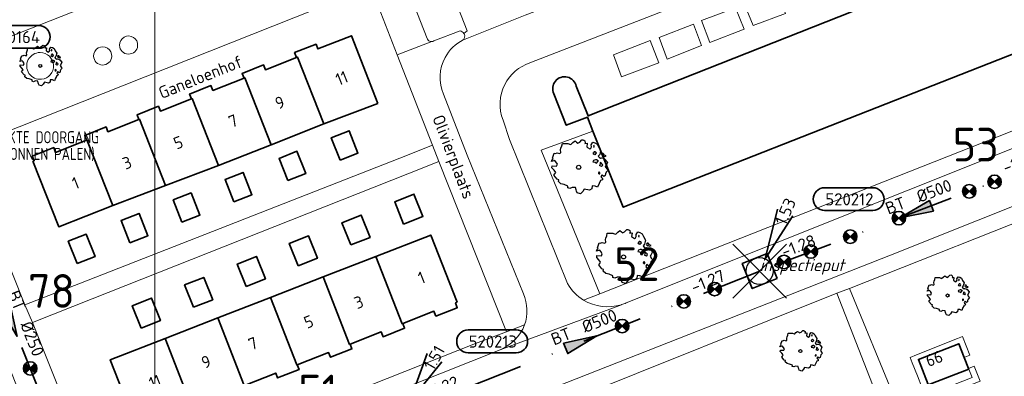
# Model space of a CAD drawing. Header units: metres. Extents: x 152391 to 157968, y 462336 to 467280.
# Tile 251 of 256: x 155052 to 155162, y 464732 to 464771. Entities that reach past the tile are written whole.
import ezdxf
from ezdxf.enums import TextEntityAlignment as Align

# ---------------------------------------------------------------- set-up
doc = ezdxf.new("R2010")
doc.units = ezdxf.units.M
doc.header["$LTSCALE"] = 0.75
doc.header["$PDMODE"] = 3
doc.header["$PDSIZE"] = 3
doc.linetypes.add('RI-VWA_BETON', pattern=[19, 9, -5, 0, -5])
doc.layers.get('0').update_dxf_attribs({"lineweight": 25})
doc.layers.get('defpoints').update_dxf_attribs({"lineweight": 25})
for name, color, linetype, lineweight in [('B-GV-GR-BOOM-S', 252, 'Continuous', 25), ('B-WE-GR-BEPLANTING_CULTUUR_BODEMBEDEKKER-GV', 251, 'Continuous', 18), ('B-WE-GR-BEPLANTING_CULTUUR_HEESTERS-GV', 251, 'Continuous', 18), ('B-WE-GR-GROENVOORZIENING-GV', 251, 'Continuous', 18), ('B-WE-GR-HAAG-GV', 251, 'Continuous', 13), ('B-WE-OG-BEBOUWING-GV', 6, 'Continuous', 35), ('B-WE-OG-BEBOUWING-T18', 1, 'Continuous', 18), ('B-WE-OG-TERREIN_CULTUURSCHEIDING-GV', 251, 'Continuous', 18), ('B-WE-OG-TOPOGRAFIE-T18', 1, 'Continuous', 18), ('B-WE-VH-VERHARDING_BETONSTRAATSTEEN-GV', 251, 'Continuous', 18), ('B-WE-VH-VERHARDING_TEGEL-GV', 251, 'Continuous', 18), ('N-OI-RI-BIJZONDERDERHEDEN-T18', 134, 'Continuous', 18), ('N-OI-RI-T50', 130, 'Continuous', 50), ('N-OI-RI-VWA_PUTNUMMER-S @ 0.75', 36, 'Continuous', 35), ('N-OI-RI-VWA_RIOOLPUT_INSPECTIEPUT-S', 36, 'Continuous', 35), ('N-OI-RI-VWA_STROOMRICHTING-S @ 0.75', 36, 'Continuous', 35), ('N-OI-RI-VWA_TRANSPORTLEIDING_BETON_250-G', 36, 'RI-VWA_BETON', 35), ('N-OI-RI-VWA_TRANSPORTLEIDING_BETON_500-G', 36, 'RI-VWA_BETON', 35)]:
    doc.layers.add(name, color=color, linetype=linetype, lineweight=lineweight)
doc.layers.add('inspectieput', color=7, linetype='Continuous', plot=False)
doc.layers.add('N-OI-RI-VRIJVERVAL_HULPSTUK-S', color=210, linetype='Continuous', lineweight=35, plot=False)
doc.layers.add('X-XX-AL-TEKENBLAD_HULPLIJN-G', color=7, linetype='Continuous', lineweight=18, plot=False)
doc.styles.add('NLCS-ISO', font='isocpeur.ttf')
doc.styles.add('NLCS-ISO-M750-T18', font='NLCS-ISO.ttf', dxfattribs={"height": 1.35})
doc.styles.add('NLCS-ISO-M750-T18_CURSIEF', font='NLCS-ISO.ttf', dxfattribs={"oblique": 15, "height": 1.35})
doc.styles.add('NLCS-ISO-M750-T50', font='NLCS-ISO.ttf', dxfattribs={"height": 3.75})

# ---------------------------------------------------------------- blocks, each defined once
blk = doc.blocks.new('*U124')
at = {"ltscale": 0.1}
blk.add_hatch(color=256, dxfattribs=at).paths.add_polyline_path([(2.5, 0), (-2.5, -0.83), (-2.5, 0.83)])
at = {"ltscale": 0.1, "flags": 128}
blk.add_lwpolyline([(2.5, 0), (-2.5, -0.83), (-2.5, 0.83)], close=True, dxfattribs=at)
at = {"ltscale": 0.1, "style": 'NLCS-ISO'}
for tag, p in [('BOBL', (-19.18, 0)), ('MAT', (-1, 0.5))]:
    blk.add_attdef(tag, text='', height=1.8, dxfattribs=at).set_placement(p, align=Align.BOTTOM_RIGHT)
for tag, p in [('DIA', (1, 0.5)), ('BOBR', (18.24, 0))]:
    blk.add_attdef(tag, text='', height=1.8, dxfattribs=at).set_placement(p, align=Align.BOTTOM_LEFT)
at = {"layer": 'defpoints', "ltscale": 0.1, "style": 'NLCS-ISO', "flags": 1}
blk.add_attdef('JVA', text='', height=1.8, dxfattribs=at).set_placement((0, -1), align=Align.TOP_CENTER)
blk = doc.blocks.new('*U131')
at = {"ltscale": 0.1}
blk.add_hatch(color=256, dxfattribs=at).paths.add_polyline_path([(-2.5, 0), (2.5, -0.83), (2.5, 0.83)])
at = {"ltscale": 0.1, "flags": 128}
blk.add_lwpolyline([(-2.5, 0), (2.5, -0.83), (2.5, 0.83)], close=True, dxfattribs=at)
at = {"ltscale": 0.1, "style": 'NLCS-ISO'}
for tag, p in [('BOBL', (-15.45, 0)), ('MAT', (-1, 0.5))]:
    blk.add_attdef(tag, text='', height=1.8, dxfattribs=at).set_placement(p, align=Align.BOTTOM_RIGHT)
for tag, p in [('DIA', (1, 0.5)), ('BOBR', (14.51, 0))]:
    blk.add_attdef(tag, text='', height=1.8, dxfattribs=at).set_placement(p, align=Align.BOTTOM_LEFT)
at = {"layer": 'defpoints', "ltscale": 0.1, "style": 'NLCS-ISO', "flags": 1}
blk.add_attdef('JVA', text='', height=1.8, dxfattribs=at).set_placement((0, -1), align=Align.TOP_CENTER)
blk = doc.blocks.new('*U144')
at = {"ltscale": 0.1}
blk.add_hatch(color=256, dxfattribs=at).paths.add_polyline_path([(2.5, 0), (-2.5, -0.83), (-2.5, 0.83)])
at = {"ltscale": 0.1, "flags": 128}
blk.add_lwpolyline([(2.5, 0), (-2.5, -0.83), (-2.5, 0.83)], close=True, dxfattribs=at)
at = {"ltscale": 0.1, "style": 'NLCS-ISO'}
for tag, p in [('BOBL', (-24.62, 0)), ('MAT', (-1, 0.5))]:
    blk.add_attdef(tag, text='', height=1.8, dxfattribs=at).set_placement(p, align=Align.BOTTOM_RIGHT)
for tag, p in [('DIA', (1, 0.5)), ('BOBR', (23.67, -0.01))]:
    blk.add_attdef(tag, text='', height=1.8, dxfattribs=at).set_placement(p, align=Align.BOTTOM_LEFT)
at = {"layer": 'defpoints', "ltscale": 0.1, "style": 'NLCS-ISO', "flags": 1}
blk.add_attdef('JVA', text='', height=1.8, dxfattribs=at).set_placement((0, -1), align=Align.TOP_CENTER)
blk = doc.blocks.new('*U209')
for q in [(3.59, 8.88), (5.76, 7.65)]:
    blk.add_line((0.98, 1.74), q)
blk.add_lwpolyline([(16.81, 12.39), (9.65, 12.39, 1), (9.65, 9.01), (16.81, 9.01, 1)], format="xyb", close=True)
at = {"ltscale": 0.1, "style": 'NLCS-ISO'}
blk.add_attdef('PUTHGT', text='', height=1.8, rotation=60.5109, dxfattribs=at).set_placement((3.74, 6.67), align=Align.MIDDLE_LEFT)
blk.add_attdef('PUTNR', text='', height=1.8, dxfattribs=at).set_placement((13.33, 10.67), align=Align.MIDDLE_CENTER)
blk = doc.blocks.new('B-SRI-PUT_VWA-SO')
at = {"flags": 128}
blk.add_lwpolyline([(-2, 2), (2, 2), (2, -2), (-2, -2)], close=True, dxfattribs=at)
at = {"lineweight": -3, "flags": 128}
blk.add_lwpolyline([(2, -2), (2, 2), (-2, 2), (-2, -2)], close=True, dxfattribs=at)
at = {"lineweight": -3}
blk.add_circle((0, 0), 2, dxfattribs=at)
blk = doc.blocks.new('*U210')
for q in [(2.64, 9.21), (4.94, 8.21)]:
    blk.add_line((0.8, 1.83), q)
blk.add_lwpolyline([(16.81, 12.39), (9.65, 12.39, 1), (9.65, 9.01), (16.81, 9.01, 1)], format="xyb", close=True)
at = {"ltscale": 0.1, "style": 'NLCS-ISO'}
blk.add_attdef('PUTHGT', text='', height=1.8, rotation=66.4839, dxfattribs=at).set_placement((3.03, 7.02), align=Align.MIDDLE_LEFT)
blk.add_attdef('PUTNR', text='', height=1.8, dxfattribs=at).set_placement((13.33, 10.67), align=Align.MIDDLE_CENTER)
blk = doc.blocks.new('*U178')
for q in [(5.83, 7.6), (7.6, 5.83)]:
    blk.add_line((1.41, 1.41), q)
blk.add_lwpolyline([(16.81, 12.39), (9.65, 12.39, 1), (9.65, 9.01), (16.81, 9.01, 1)], format="xyb", close=True)
at = {"ltscale": 0.1, "style": 'NLCS-ISO'}
blk.add_attdef('PUTHGT', text='', height=1.8, rotation=45, dxfattribs=at).set_placement((5.39, 5.43), align=Align.MIDDLE_LEFT)
blk.add_attdef('PUTNR', text='', height=1.8, dxfattribs=at).set_placement((13.33, 10.67), align=Align.MIDDLE_CENTER)
blk = doc.blocks.new('SRI-HULP')
h = blk.add_hatch(color=256)
h.dxf.hatch_style = 1
h.paths.add_polyline_path([(-0.71, 0.71, 0.198912), (-1, 0, 0.198912), (-0.71, -0.71), (0, 0)])
h = blk.add_hatch(color=256)
h.dxf.hatch_style = 1
h.paths.add_polyline_path([(1, 0, 0.198912), (0.71, 0.71), (0, 0), (0.71, -0.71, 0.198912)])
for p, q in [((-0.71, 0.71), (0.71, -0.71)), ((-0.71, -0.71), (0.71, 0.71))]:
    blk.add_line(p, q)
blk.add_circle((0, 0), 1)
blk = doc.blocks.new('ACMAP_ANN_TEMPLATE_type knoop')
at = {"layer": 'defpoints', "style": 'NLCS-ISO-M750-T18_CURSIEF', "oblique": 15}
blk.add_attdef('type_knoop', (0, 0), '', height=1.35, dxfattribs=at)
blk = doc.blocks.new('SGR-BOOM_31_50')
at = {"linetype": 'Continuous'}
for p, q in [((-0.49, 2.06), (-0.3, 2.2)), ((-0.3, 2.2), (-0.18, 2.11)), ((0.09, 2.11), (0.27, 2.28)), ((0.27, 2.28), (0.35, 2.31)), ((0.35, 2.31), (0.44, 2.26)), ((0.44, 2.26), (0.52, 2.2)), ((0.52, 2.2), (0.54, 2.04)), ((-2.18, 0.77), (-2.04, 1.17)), ((-2.04, 1.17), (-1.94, 1.14)), ((-1.94, 1.14), (-1.79, 1.21)), ((-1.79, 1.21), (-1.57, 1.14)), ((-1.57, 1.14), (-1.49, 1.23)), ((-1.51, 1.45), (-1.48, 1.58)), ((-1.49, 1.23), (-1.51, 1.45)), ((-1.48, 1.58), (-1.4, 1.78)), ((-1.4, 1.78), (-1.36, 2)), ((-1.36, 2), (-0.89, 2)), ((-0.89, 2), (-0.69, 1.91)), ((-0.69, 1.91), (-0.63, 1.93)), ((-0.63, 1.93), (-0.49, 2.06)), ((-0.18, 2.11), (-0.08, 2.02)), ((-0.08, 2.02), (0.09, 2.11)), ((0.54, 2.04), (0.51, 2)), ((0.51, 2), (0.71, 2.02)), ((0.72, 1.98), (0.68, 1.71)), ((0.68, 1.71), (0.75, 1.65)), ((0.71, 2.02), (0.72, 1.98)), ((0.75, 1.65), (0.92, 1.54)), ((0.92, 1.54), (1, 1.6)), ((1, 1.6), (1.06, 1.71)), ((1.05, 1.87), (1.19, 2.09)), ((1.06, 1.71), (1.05, 1.87)), ((1.19, 2.09), (1.36, 2.04)), ((1.25, 1.21), (1.19, 1.17)), ((1.19, 1.17), (1.23, 1.1)), ((1.3, 1.82), (1.23, 1.78)), ((1.23, 1.78), (1.27, 1.67)), ((1.23, 1.1), (1.31, 1.12)), ((1.3, 1.3), (1.25, 1.21)), ((1.27, 1.67), (1.28, 1.65)), ((1.28, 1.69), (1.3, 1.82)), ((1.37, 1.3), (1.3, 1.3)), ((1.31, 1.12), (1.37, 1.03)), ((1.36, 2.04), (1.54, 1.93)), ((1.44, 1.25), (1.37, 1.3)), ((1.37, 1.03), (1.44, 1.12)), ((1.5, 1.17), (1.44, 1.25)), ((1.44, 1.12), (1.5, 1.17)), ((1.54, 1.93), (1.67, 1.69)), ((1.67, 1.69), (1.84, 1.41)), ((1.84, 1.41), (1.76, 1.06)), ((1.96, 1.14), (1.92, 1.08)), ((2.06, 1.14), (1.96, 1.14)), ((2.16, 1.01), (2.06, 1.14)), ((-2.27, 0.49), (-2.21, 0.64)), ((-1.99, 0.55), (-2.27, 0.49)), ((-2.24, -0.04), (-2.22, 0.11)), ((-2.22, 0.11), (-1.85, 0.09)), ((-2.21, 0.64), (-2.13, 0.71)), ((-2.13, 0.71), (-2.18, 0.77)), ((-1.9, 0.44), (-1.99, 0.55)), ((-1.77, 0.25), (-1.9, 0.44)), ((-1.85, 0.09), (-1.77, 0.25)), ((1.23, 0.55), (1.19, 0.44)), ((1.19, 0.44), (1.37, 0.42)), ((1.4, 0.62), (1.23, 0.55)), ((1.37, 0.42), (1.48, 0.33)), ((1.48, 0.62), (1.4, 0.62)), ((1.62, 0.53), (1.48, 0.62)), ((1.48, 0.33), (1.61, 0.49)), ((1.61, 0.49), (1.65, 0.55)), ((1.76, 1.06), (1.64, 0.93)), ((1.64, 0.93), (1.7, 0.84)), ((1.7, 0.84), (1.84, 0.75)), ((1.79, 0.25), (1.75, 0.14)), ((1.91, 0.07), (1.75, 0.14)), ((1.81, 0.4), (1.79, 0.31)), ((1.79, 0.31), (1.79, 0.25)), ((1.9, 0.31), (1.81, 0.4)), ((1.84, 0.75), (1.92, 0.79)), ((1.96, 0.27), (1.9, 0.31)), ((1.91, 0.07), (2.01, 0.18)), ((1.92, 1.08), (1.95, 0.99)), ((1.92, 0.79), (2.09, 0.75)), ((1.95, 0.99), (2.04, 0.93)), ((2.01, 0.18), (1.96, 0.27)), ((2.04, 0.97), (2.18, 0.9)), ((2.04, 0.93), (2.06, 0.97)), ((2.09, 0.75), (2.18, 0.68)), ((2.3, 0.95), (2.16, 1.01)), ((2.18, 0.9), (2.3, 0.95)), ((2.18, 0.68), (2.41, 0.42)), ((2.29, 0.14), (2.23, 0.05)), ((2.23, 0.05), (2.35, -0.13)), ((2.41, 0.42), (2.29, 0.14)), ((-2.05, -0.24), (-2.24, -0.04)), ((-2.07, -0.67), (-1.99, -0.56)), ((-1.8, -1), (-2.07, -0.67)), ((-1.91, -0.43), (-2.05, -0.24)), ((-1.99, -0.56), (-1.91, -0.43)), ((-1.67, -1.05), (-1.8, -1)), ((-1.7, -1.2), (-1.67, -1.05)), ((1.72, -0.39), (1.65, -0.48)), ((1.65, -0.48), (1.67, -0.56)), ((1.68, -0.56), (1.78, -0.54)), ((1.78, -0.45), (1.72, -0.39)), ((1.78, -0.54), (1.78, -0.45)), ((1.98, -1.07), (1.82, -1.11)), ((1.95, -0.63), (1.85, -0.78)), ((1.85, -0.78), (1.9, -0.85)), ((1.9, -0.85), (1.99, -0.94)), ((2.1, -0.78), (1.95, -0.63)), ((1.99, -0.94), (1.98, -1.07)), ((2.21, -0.7), (2.1, -0.78)), ((2.24, -0.56), (2.21, -0.7)), ((2.29, -0.41), (2.24, -0.56)), ((2.46, -0.24), (2.29, -0.41)), ((2.35, -0.13), (2.46, -0.24)), ((-1.48, -1.4), (-1.7, -1.2)), ((-1.22, -1.44), (-1.48, -1.4)), ((-0.89, -1.57), (-1.22, -1.44)), ((-0.91, -1.72), (-0.89, -1.57)), ((-0.73, -1.77), (-0.91, -1.72)), ((-0.53, -1.68), (-0.73, -1.77)), ((-0.25, -1.7), (-0.53, -1.68)), ((-0.21, -1.9), (-0.25, -1.7)), ((-0.18, -1.99), (-0.21, -1.9)), ((-0.13, -2.14), (-0.18, -1.99)), ((0.15, -2.23), (-0.13, -2.14)), ((0.34, -2.03), (0.15, -2.23)), ((0.47, -1.83), (0.34, -2.03)), ((0.91, -1.92), (0.47, -1.83)), ((1.11, -1.81), (0.91, -1.92)), ((1.13, -1.55), (1.11, -1.81)), ((1.37, -1.57), (1.13, -1.55)), ((1.58, -1.66), (1.37, -1.57)), ((1.72, -1.35), (1.58, -1.66)), ((1.81, -1.18), (1.72, -1.35)), ((1.82, -1.11), (1.81, -1.18))]:
    blk.add_line(p, q, dxfattribs=at)
blk.add_circle((0, 0), 0.169, dxfattribs=at)
blk = doc.blocks.new('SGR-BOOM_50_100')
at = {"linetype": 'Continuous'}
for p, q in [((-1.97, 2.11), (-1.87, 2.37)), ((-1.87, 2.37), (-1.81, 2.66)), ((-1.81, 2.66), (-1.19, 2.66)), ((-1.19, 2.66), (-0.92, 2.55)), ((-0.92, 2.55), (-0.84, 2.58)), ((-0.84, 2.58), (-0.65, 2.75)), ((-0.65, 2.75), (-0.4, 2.93)), ((-0.4, 2.93), (-0.24, 2.81)), ((-0.24, 2.81), (-0.11, 2.69)), ((-0.11, 2.69), (0.12, 2.81)), ((0.12, 2.81), (0.36, 3.04)), ((0.36, 3.04), (0.47, 3.07)), ((0.47, 3.07), (0.59, 3.02)), ((0.59, 3.02), (0.69, 2.93)), ((0.72, 2.72), (0.67, 2.66)), ((0.67, 2.66), (0.94, 2.69)), ((0.69, 2.93), (0.72, 2.72)), ((0.96, 2.64), (0.9, 2.29)), ((0.9, 2.29), (1, 2.2)), ((0.94, 2.69), (0.96, 2.64)), ((1, 2.2), (1.23, 2.05)), ((1.34, 2.14), (1.42, 2.29)), ((1.4, 2.49), (1.58, 2.78)), ((1.42, 2.29), (1.4, 2.49)), ((1.58, 2.78), (1.81, 2.72)), ((1.73, 2.43), (1.65, 2.37)), ((1.65, 2.37), (1.69, 2.23)), ((1.69, 2.23), (1.71, 2.2)), ((1.71, 2.26), (1.73, 2.43)), ((1.81, 2.72), (2.06, 2.58)), ((2.06, 2.58), (2.22, 2.26)), ((2.22, 2.26), (2.45, 1.88)), ((-2.9, 1.03), (-2.72, 1.56)), ((-2.72, 1.56), (-2.59, 1.53)), ((-2.59, 1.53), (-2.39, 1.61)), ((-2.39, 1.61), (-2.1, 1.53)), ((-2.1, 1.53), (-1.99, 1.64)), ((-2.01, 1.93), (-1.97, 2.11)), ((-1.99, 1.64), (-2.01, 1.93)), ((1.23, 2.05), (1.34, 2.14)), ((1.67, 1.61), (1.58, 1.56)), ((1.58, 1.56), (1.65, 1.47)), ((1.65, 1.47), (1.75, 1.5)), ((1.73, 1.73), (1.67, 1.61)), ((1.83, 1.73), (1.73, 1.73)), ((1.75, 1.5), (1.83, 1.38)), ((1.91, 1.67), (1.83, 1.73)), ((1.83, 1.38), (1.91, 1.5)), ((2, 1.56), (1.91, 1.67)), ((1.91, 1.5), (2, 1.56)), ((2.35, 1.41), (2.18, 1.23)), ((2.18, 1.23), (2.27, 1.12)), ((2.27, 1.12), (2.45, 1)), ((2.45, 1.88), (2.35, 1.41)), ((2.62, 1.53), (2.56, 1.44)), ((2.56, 1.44), (2.6, 1.32)), ((2.6, 1.32), (2.72, 1.23)), ((2.74, 1.53), (2.62, 1.53)), ((2.72, 1.29), (2.91, 1.2)), ((2.72, 1.23), (2.74, 1.29)), ((2.89, 1.35), (2.74, 1.53)), ((3.07, 1.26), (2.89, 1.35)), ((2.91, 1.2), (3.07, 1.26)), ((-3.03, 0.65), (-2.94, 0.85)), ((-2.65, 0.74), (-3.03, 0.65)), ((-2.99, -0.05), (-2.96, 0.15)), ((-2.96, 0.15), (-2.47, 0.12)), ((-2.94, 0.85), (-2.84, 0.94)), ((-2.84, 0.94), (-2.9, 1.03)), ((-2.53, 0.59), (-2.65, 0.74)), ((-2.37, 0.33), (-2.53, 0.59)), ((-2.47, 0.12), (-2.37, 0.33)), ((1.65, 0.74), (1.58, 0.59)), ((1.58, 0.59), (1.83, 0.56)), ((1.87, 0.82), (1.65, 0.74)), ((1.83, 0.56), (1.98, 0.45)), ((1.98, 0.82), (1.87, 0.82)), ((2.16, 0.71), (1.98, 0.82)), ((1.98, 0.45), (2.14, 0.65)), ((2.14, 0.65), (2.2, 0.74)), ((2.39, 0.33), (2.33, 0.18)), ((2.55, 0.09), (2.33, 0.18)), ((2.41, 0.53), (2.39, 0.42)), ((2.39, 0.42), (2.39, 0.33)), ((2.53, 0.42), (2.41, 0.53)), ((2.45, 1), (2.56, 1.06)), ((2.62, 0.36), (2.53, 0.42)), ((2.55, 0.09), (2.68, 0.24)), ((2.56, 1.06), (2.78, 1)), ((2.68, 0.24), (2.62, 0.36)), ((2.78, 1), (2.91, 0.91)), ((2.91, 0.91), (3.22, 0.56)), ((3.05, 0.18), (2.97, 0.07)), ((2.97, 0.07), (3.13, -0.17)), ((3.22, 0.56), (3.05, 0.18)), ((-2.74, -0.31), (-2.99, -0.05)), ((-2.76, -0.9), (-2.65, -0.75)), ((-2.41, -1.34), (-2.76, -0.9)), ((-2.55, -0.58), (-2.74, -0.31)), ((-2.65, -0.75), (-2.55, -0.58)), ((2.29, -0.52), (2.2, -0.64)), ((2.2, -0.64), (2.22, -0.75)), ((2.25, -0.75), (2.37, -0.72)), ((2.37, -0.61), (2.29, -0.52)), ((2.37, -0.72), (2.37, -0.61)), ((2.6, -0.84), (2.47, -1.04)), ((2.47, -1.04), (2.53, -1.13)), ((2.8, -1.04), (2.6, -0.84)), ((2.95, -0.93), (2.8, -1.04)), ((2.99, -0.75), (2.95, -0.93)), ((3.05, -0.55), (2.99, -0.75)), ((3.28, -0.31), (3.05, -0.55)), ((3.13, -0.17), (3.28, -0.31)), ((-2.22, -1.39), (-2.41, -1.34)), ((-2.26, -1.6), (-2.22, -1.39)), ((-1.97, -1.86), (-2.26, -1.6)), ((-1.62, -1.92), (-1.97, -1.86)), ((-1.19, -2.1), (-1.62, -1.92)), ((-1.21, -2.3), (-1.19, -2.1)), ((1.5, -2.07), (1.48, -2.42)), ((1.83, -2.1), (1.5, -2.07)), ((2.1, -2.21), (1.83, -2.1)), ((2.29, -1.8), (2.1, -2.21)), ((2.41, -1.57), (2.29, -1.8)), ((2.43, -1.48), (2.41, -1.57)), ((2.64, -1.42), (2.43, -1.48)), ((2.53, -1.13), (2.66, -1.25)), ((2.66, -1.25), (2.64, -1.42)), ((-0.98, -2.36), (-1.21, -2.3)), ((-0.71, -2.24), (-0.98, -2.36)), ((-0.34, -2.27), (-0.71, -2.24)), ((-0.28, -2.53), (-0.34, -2.27)), ((-0.24, -2.65), (-0.28, -2.53)), ((-0.17, -2.85), (-0.24, -2.65)), ((0.2, -2.97), (-0.17, -2.85)), ((0.45, -2.71), (0.2, -2.97)), ((0.63, -2.45), (0.45, -2.71)), ((1.21, -2.56), (0.63, -2.45)), ((1.48, -2.42), (1.21, -2.56))]:
    blk.add_line(p, q, dxfattribs=at)
blk.add_circle((0, 0), 0.225, dxfattribs=at)

msp = doc.modelspace()

# ---------------------------------------------------------------- linework, layer by layer
at = {"layer": 'B-WE-GR-BEPLANTING_CULTUUR_BODEMBEDEKKER-GV'}
for points in [[(155128.27, 464771.27), (155129.22, 464768.81), (155133.03, 464770.31), (155132.08, 464772.66)], [(155124.47, 464766.97), (155128.27, 464768.47), (155127.38, 464770.87), (155123.58, 464769.37)]]:
    msp.add_lwpolyline(points, close=True, dxfattribs=at)
for points in [[(155065.46, 464768.46, 1.04601), (155063.44, 464768.5)], [(155063.44, 464768.5, 0.954979), (155065.46, 464768.46)], [(155054.59, 464767.69, 1.053092), (155054.74, 464764.71)], [(155054.74, 464764.71, 0.9516), (155054.59, 464767.69)], [(155062.58, 464767.25, 1.046029), (155060.55, 464767.29)], [(155060.55, 464767.29, 0.954961), (155062.58, 464767.25)]]:
    msp.add_lwpolyline(points, format="xyb", dxfattribs=at)
at = {"layer": 'B-WE-GR-BEPLANTING_CULTUUR_HEESTERS-GV'}
for points in [[(155136.73, 464774.46), (155133.08, 464773.06), (155134.03, 464770.71), (155137.63, 464772.05)], [(155122.58, 464769.02), (155118.48, 464767.43), (155119.37, 464764.98), (155123.52, 464766.53)]]:
    msp.add_lwpolyline(points, close=True, dxfattribs=at)
at = {"layer": 'B-WE-GR-GROENVOORZIENING-GV'}
for points in [[(155153.54, 464730.68), (155152.46, 464733.48), (155156.96, 464735.22), (155157.55, 464733.7), (155157.64, 464733.74), (155158.19, 464733.95), (155157.37, 464736.01), (155156.82, 464735.79), (155152.24, 464733.97), (155151.52, 464733.68), (155151.76, 464733.09), (155152.34, 464731.63), (155152.83, 464730.39)], [(155158.06, 464732.4), (155158.43, 464731.47), (155153.23, 464729.4), (155153.49, 464728.73), (155159.34, 464731.05), (155158.68, 464732.72), (155158.03, 464732.46)]]:
    msp.add_lwpolyline(points, close=True, dxfattribs=at)
at = {"layer": 'B-WE-GR-HAAG-GV'}
for points in [[(155153.54, 464730.68), (155152.46, 464733.48), (155156.96, 464735.22), (155157.55, 464733.7), (155157.64, 464733.74), (155158.19, 464733.95), (155157.37, 464736.01), (155156.82, 464735.79), (155152.24, 464733.97), (155151.52, 464733.68), (155151.76, 464733.09), (155152.34, 464731.63), (155152.83, 464730.39)], [(155153.23, 464729.4), (155153.49, 464728.73), (155159.34, 464731.05), (155158.68, 464732.72), (155158.03, 464732.46), (155158.06, 464732.4), (155158.43, 464731.47)]]:
    msp.add_lwpolyline(points, close=True, dxfattribs=at)
at = {"layer": 'B-WE-OG-BEBOUWING-GV'}
for points in [[(155116.19, 464758.91), (155119.56, 464750.43), (155186.47, 464776.8), (155182.38, 464787.05), (155178.96, 464785.7), (155115.67, 464760.63), (155114.32, 464763.93)], [(155111.84, 464763.1), (155113.22, 464759.59), (155115.57, 464760.48), (155116.19, 464758.91)]]:
    msp.add_lwpolyline(points, dxfattribs=at)
for points in [[(155092.23, 464762.01), (155089.29, 464769.57), (155085.55, 464768.09), (155085.34, 464768.62), (155082.95, 464767.68), (155083.16, 464767.15), (155083.26, 464767.19), (155086.2, 464759.73)], [(155083.16, 464767.15), (155079.7, 464765.78), (155079.49, 464766.31), (155077.1, 464765.37), (155077.31, 464764.84), (155077.39, 464764.88), (155080.34, 464757.41), (155086.2, 464759.73), (155083.26, 464767.19)], [(155080.34, 464757.41), (155077.39, 464764.88), (155077.31, 464764.84), (155073.84, 464763.47), (155073.63, 464764), (155071.25, 464763.06), (155071.45, 464762.53), (155071.53, 464762.56), (155074.48, 464755.1)], [(155065.6, 464760.22), (155065.67, 464760.25), (155068.58, 464752.88), (155074.48, 464755.1), (155071.53, 464762.56), (155071.45, 464762.53), (155067.99, 464761.16), (155067.78, 464761.7), (155065.39, 464760.75)], [(155068.58, 464752.88), (155065.67, 464760.25), (155065.6, 464760.22), (155062.15, 464758.86), (155061.95, 464759.39), (155059.56, 464758.45), (155059.77, 464757.92), (155059.81, 464757.94), (155062.7, 464750.62)], [(155088.01, 464755.7), (155090.01, 464756.48), (155089.03, 464758.97), (155087.03, 464758.19)], [(155053.78, 464755.56), (155056.67, 464748.26), (155062.7, 464750.62), (155059.81, 464757.94), (155059.77, 464757.92), (155056.32, 464756.56), (155056.11, 464757.09), (155053.72, 464756.15), (155053.93, 464755.62)], [(155082.19, 464753.41), (155084.19, 464754.19), (155083.21, 464756.68), (155081.21, 464755.89)], [(155076.19, 464751.04), (155078.19, 464751.83), (155077.21, 464754.32), (155075.21, 464753.53)], [(155070.4, 464748.76), (155072.4, 464749.55), (155071.42, 464752.04), (155069.42, 464751.25)], [(155095.1, 464748.57), (155097.24, 464749.42), (155096.25, 464751.91), (155094.11, 464751.06)], [(155064.6, 464746.47), (155066.6, 464747.26), (155065.62, 464749.75), (155063.62, 464748.96)], [(155089.21, 464746.23), (155091.35, 464747.08), (155090.36, 464749.57), (155088.22, 464748.72)], [(155058.71, 464744.16), (155060.71, 464744.94), (155059.73, 464747.43), (155057.73, 464746.65)], [(155083.35, 464743.91), (155085.49, 464744.76), (155084.5, 464747.25), (155082.36, 464746.4)], [(155101.05, 464739.84), (155098.11, 464747.34), (155092, 464744.96), (155094.93, 464737.45), (155094.99, 464737.47), (155098.48, 464738.84), (155098.69, 464738.3), (155101.08, 464739.24), (155100.88, 464739.77)], [(155077.55, 464741.6), (155079.69, 464742.45), (155078.7, 464744.95), (155076.56, 464744.1)], [(155092, 464744.96), (155086.13, 464742.67), (155089.07, 464735.15), (155089.13, 464735.18), (155092.6, 464736.53), (155092.8, 464736), (155095.2, 464736.94), (155094.99, 464737.47), (155094.93, 464737.45)], [(155071.68, 464739.28), (155073.82, 464740.12), (155072.83, 464742.62), (155070.69, 464741.77)], [(155086.13, 464742.67), (155080.26, 464740.39), (155083.2, 464732.86), (155083.24, 464732.87), (155086.73, 464734.24), (155086.94, 464733.71), (155089.34, 464734.65), (155089.13, 464735.18), (155089.07, 464735.15)], [(155065.85, 464736.96), (155067.99, 464737.81), (155067, 464740.31), (155064.86, 464739.46)], [(155080.26, 464740.39), (155074.39, 464738.1), (155077.33, 464730.56), (155077.38, 464730.58), (155080.85, 464731.94), (155081.05, 464731.41), (155083.45, 464732.34), (155083.24, 464732.87), (155083.2, 464732.86)], [(155068.51, 464735.81), (155071.47, 464728.27), (155071.51, 464728.28), (155074.98, 464729.64), (155075.19, 464729.11), (155077.59, 464730.05), (155077.38, 464730.58), (155077.33, 464730.56), (155074.39, 464738.1)], [(155071.51, 464728.28), (155071.47, 464728.27), (155068.51, 464735.81), (155062.4, 464733.43), (155065.36, 464725.88), (155069.12, 464727.35), (155069.32, 464726.82), (155071.72, 464727.76)], [(155157.55, 464733.7), (155156.96, 464735.22), (155152.46, 464733.48), (155153.54, 464730.68), (155153.55, 464730.65), (155158.06, 464732.4), (155158.03, 464732.46)]]:
    msp.add_lwpolyline(points, close=True, dxfattribs=at)
msp.add_lwpolyline([(155114.32, 464763.93, 1.136101), (155111.84, 464763.1)], format="xyb", dxfattribs=at)
at = {"layer": 'B-WE-OG-TERREIN_CULTUURSCHEIDING-GV'}
for points in [[(155185.22, 464784.9), (155184.11, 464787.71), (155182.38, 464787.05), (155186.47, 464776.8), (155119.56, 464750.43), (155116.19, 464758.91), (155110.42, 464756.79), (155116.95, 464740.78), (155165.67, 464760.03)], [(155168.59, 464750.83), (155144.79, 464741.38), (155149.79, 464729.18)], [(155161.51, 464683.74), (155161.3, 464684.24), (155164.63, 464685.5), (155166.16, 464688.88), (155154.56, 464718.13), (155152.51, 464717.45), (155143.38, 464740.85), (155113.55, 464728.89), (155119.72, 464713.39), (155122.99, 464704.66), (155122.24, 464704.36), (155122.71, 464703.15), (155123.27, 464703.37), (155134.9, 464673.59), (155160.73, 464683.83)], [(155152.83, 464730.39), (155152.34, 464731.63), (155151.76, 464733.09), (155151.52, 464733.68), (155152.24, 464733.97), (155156.82, 464735.79), (155157.37, 464736.01), (155158.19, 464733.95), (155157.64, 464733.74), (155157.55, 464733.7), (155158.03, 464732.46), (155158.68, 464732.72), (155159.34, 464731.05)]]:
    msp.add_lwpolyline(points, dxfattribs=at)
at = {"layer": 'B-WE-VH-VERHARDING_BETONSTRAATSTEEN-GV'}
for points in [[(155122.23, 464804.84), (155123.07, 464805.17), (155132.45, 464781.73), (155132.68, 464781.18), (155138.31, 464783.43), (155138.04, 464784.11), (155126.49, 464813.5), (155090.78, 464799.31), (155102.18, 464770.1), (155101.82, 464769.83)], [(155101.82, 464769.83), (155102.18, 464770.1), (155090.78, 464799.31), (155087.17, 464797.87)], [(155086.82, 464797.07), (155097.73, 464769.26)], [(155169.29, 464795.52), (155143.37, 464785.4), (155138.89, 464783.66), (155138.83, 464783.64), (155138.31, 464783.43), (155132.68, 464781.18), (155123.39, 464777.48), (155116.78, 464774.98), (155108.63, 464771.84), (155101.75, 464769.12), (155101.73, 464769.1)], [(155109.15, 464766.54), (155145.48, 464780.65)], [(155101.75, 464769.12), (155108.63, 464771.84)], [(155098.47, 464769), (155101.38, 464770.1)], [(155099.53, 464763.05), (155102.16, 464756.25), (155108.47, 464740.79)], [(155113.36, 464741.92), (155106.91, 464758), (155106.17, 464760.15)], [(155167.03, 464758.61), (155119.9, 464739.77)], [(155065.88, 464712.25), (155149.35, 464745.08), (155168.52, 464752.74)], [(155119.39, 464739.58), (155119.36, 464739.57), (155105.85, 464734.53)], [(155105.85, 464734.53), (155119.36, 464739.57)], [(155105.85, 464734.53), (155059.91, 464716.26), (155062.57, 464709.04)]]:
    msp.add_lwpolyline(points, dxfattribs=at)
for points in [[(155101.38, 464770.1, -0.228469), (155101.82, 464769.83)], [(155101.88, 464769.7, -0.273845), (155101.75, 464769.12)], [(155101.82, 464769.83, -0.06814), (155101.88, 464769.7)], [(155097.73, 464769.26, 0.22486), (155097.98, 464768.96)], [(155097.98, 464768.96, 0.135008), (155098.23, 464768.91)], [(155098.23, 464768.91, 0.142419), (155098.47, 464769)], [(155101.73, 464769.1, 0.152662), (155099.73, 464767.14)], [(155099.73, 464767.14, 0.228033), (155099.53, 464763.05)], [(155106.37, 464764.13, -0.196073), (155109.15, 464766.54)], [(155106.17, 464760.15, -0.213037), (155106.37, 464764.13)], [(155115.15, 464740.08, -0.127231), (155113.36, 464741.92)], [(155108.47, 464740.79, -0.169732), (155108.58, 464737.31)], [(155119.36, 464739.57, -0.215131), (155115.15, 464740.08)], [(155119.9, 464739.77, -0.027923), (155119.39, 464739.58)], [(155108.58, 464737.31, -0.19477), (155105.85, 464734.53)]]:
    msp.add_lwpolyline(points, format="xyb", dxfattribs=at)
at = {"layer": 'B-WE-VH-VERHARDING_TEGEL-GV'}
for points in [[(155114.32, 464763.93), (155115.67, 464760.63), (155178.96, 464785.7), (155176.86, 464791), (155174.27, 464792.4), (155175.02, 464793.78), (155177.61, 464792.38), (155181.43, 464793.86), (155166.13, 464832.18), (155165.43, 464834.28), (155161.98, 464832.93), (155153.65, 464854.44), (155151.65, 464853.65), (155161.38, 464828.53), (155163.23, 464829.23), (155175.44, 464798.11), (155169.94, 464795.87), (155170.09, 464795.07), (155173.43, 464786.66)], [(155080.82, 464801.93), (155089.05, 464781.07), (155090.2, 464778.17), (155094.37, 464767.45), (155098.23, 464768.91)], [(155097.73, 464769.26), (155086.82, 464797.07)], [(155145.48, 464780.65), (155109.15, 464766.54)], [(155101.38, 464770.1), (155098.47, 464769)], [(155098.23, 464768.91), (155094.37, 464767.45), (155098.31, 464757.35), (155099.02, 464755.53), (155106.57, 464736.55), (155108.58, 464737.31)], [(155101.73, 464769.1), (155101.75, 464769.12)], [(155108.47, 464740.79), (155102.16, 464756.25), (155099.53, 464763.05)], [(155115.15, 464740.08), (155116.95, 464740.78), (155110.42, 464756.79), (155116.19, 464758.91), (155115.57, 464760.48), (155113.22, 464759.59), (155111.84, 464763.1)], [(155106.17, 464760.15), (155106.91, 464758), (155113.36, 464741.92)], [(155165.67, 464760.03), (155116.95, 464740.78), (155115.15, 464740.08)], [(155119.9, 464739.77), (155167.03, 464758.61)], [(155168.52, 464752.74), (155149.35, 464745.08), (155065.88, 464712.25)], [(155066.17, 464710.32), (155075.88, 464714.12), (155113.55, 464728.89), (155143.38, 464740.85), (155144.79, 464741.38), (155168.59, 464750.83)], [(155149.79, 464729.18), (155144.79, 464741.38), (155143.38, 464740.85), (155152.51, 464717.45)], [(155119.36, 464739.57), (155119.39, 464739.58)], [(155108.58, 464737.31), (155106.57, 464736.55), (155103.12, 464735.24), (155067.66, 464721.21)], [(155067.66, 464721.21), (155061.25, 464718.74), (155059.27, 464718.01), (155059.91, 464716.26), (155105.85, 464734.53)]]:
    msp.add_lwpolyline(points, dxfattribs=at)
for points in [[(155034.77, 464785.54), (155027.29, 464804.45), (155023.54, 464802.95), (155026.43, 464795.55), (155026.27, 464795.48), (155042.69, 464754.06), (155054.3, 464724.61), (155057.29, 464717.29), (155059.27, 464718.01), (155061.25, 464718.74), (155053.73, 464737.6), (155052.9, 464739.57), (155045.93, 464756.97), (155044.79, 464759.87), (155043.49, 464763.27), (155042.45, 464765.97), (155035.42, 464783.89)], [(155048.7, 464768.47), (155042.45, 464765.97), (155043.49, 464763.27), (155044.79, 464759.87), (155045.93, 464756.97), (155052.24, 464759.41), (155087.54, 464773.42), (155086.29, 464776.67), (155090.2, 464778.17), (155089.05, 464781.07), (155085.15, 464779.52), (155084, 464782.42)], [(155136.73, 464774.46), (155137.63, 464772.05), (155134.03, 464770.71), (155133.08, 464773.06)], [(155128.27, 464771.27), (155132.08, 464772.66), (155133.03, 464770.31), (155129.22, 464768.81)], [(155124.47, 464766.97), (155123.58, 464769.37), (155127.38, 464770.87), (155128.27, 464768.47)], [(155122.58, 464769.02), (155123.52, 464766.53), (155119.37, 464764.98), (155118.48, 464767.43)], [(155095.56, 464754.16), (155099.02, 464755.53), (155098.31, 464757.35), (155094.66, 464755.92), (155059.08, 464741.98), (155052.9, 464739.57), (155053.73, 464737.6), (155060.39, 464740.24)], [(155149.79, 464729.18), (155150.18, 464728.19), (155153.23, 464729.4), (155158.43, 464731.47), (155158.06, 464732.4), (155153.55, 464730.65), (155153.54, 464730.68), (155152.83, 464730.39)]]:
    msp.add_lwpolyline(points, close=True, dxfattribs=at)
for points in [[(155063.44, 464768.5, -1.04601), (155065.46, 464768.46)], [(155101.82, 464769.83, 0.228469), (155101.38, 464770.1)], [(155101.75, 464769.12, 0.273845), (155101.88, 464769.7)], [(155101.88, 464769.7, 0.06814), (155101.82, 464769.83)], [(155065.46, 464768.46, -0.954979), (155063.44, 464768.5)], [(155097.98, 464768.96, -0.22486), (155097.73, 464769.26)], [(155098.23, 464768.91, -0.135008), (155097.98, 464768.96)], [(155098.47, 464769, -0.142419), (155098.23, 464768.91)], [(155099.73, 464767.14, -0.152662), (155101.73, 464769.1)], [(155054.74, 464764.71, -1.053092), (155054.59, 464767.69)], [(155054.59, 464767.69, -0.9516), (155054.74, 464764.71)], [(155060.55, 464767.29, -1.046029), (155062.58, 464767.25)], [(155062.58, 464767.25, -0.954961), (155060.55, 464767.29)], [(155099.53, 464763.05, -0.228033), (155099.73, 464767.14)], [(155109.15, 464766.54, 0.196073), (155106.37, 464764.13)], [(155106.37, 464764.13, 0.213037), (155106.17, 464760.15)], [(155111.84, 464763.1, -1.136101), (155114.32, 464763.93)], [(155113.36, 464741.92, 0.127231), (155115.15, 464740.08)], [(155108.58, 464737.31, 0.169732), (155108.47, 464740.79)], [(155115.15, 464740.08, 0.215131), (155119.36, 464739.57)], [(155119.39, 464739.58, 0.027923), (155119.9, 464739.77)], [(155105.85, 464734.53, 0.19477), (155108.58, 464737.31)]]:
    msp.add_lwpolyline(points, format="xyb", dxfattribs=at)
at = {"layer": 'inspectieput'}
msp.add_point((155134.77, 464743.32), dxfattribs=at)
at = {"layer": 'N-OI-RI-VWA_TRANSPORTLEIDING_BETON_250-G'}
msp.add_line((155041.83, 464761.41), (155060.85, 464714.16), dxfattribs=at)
at = {"layer": 'N-OI-RI-VWA_TRANSPORTLEIDING_BETON_500-G'}
for p, q in [((155169.53, 464756.54), (155134.77, 464743.32)), ((155134.77, 464743.32), (155095.04, 464727.46))]:
    msp.add_line(p, q, dxfattribs=at)
at = {"layer": 'X-XX-AL-TEKENBLAD_HULPLIJN-G', "flags": 128}
msp.add_lwpolyline([(155367.39, 464780.04), (155311.78, 464780.04), (155311.78, 464780.04), (155067.39, 464780.04), (155067.39, 464544.35), (155067.39, 464544.35), (155067.39, 464349.54), (155225.91, 464349.54), (155225.91, 464440.36), (155367.39, 464440.36)], close=True, dxfattribs=at)
at = {"layer": 'X-XX-AL-TEKENBLAD_HULPLIJN-G', "transparency": 33554559, "flags": 128}
msp.add_lwpolyline([(155367.39, 464780.04), (155311.78, 464780.04), (155311.78, 464780.04), (155067.39, 464780.04), (155067.39, 464544.35), (155067.39, 464544.35), (155067.39, 464349.54), (155225.91, 464349.54), (155225.91, 464440.36), (155367.39, 464440.36)], close=True, dxfattribs=at)

# ---------------------------------------------------------------- block references
at = {"layer": 'B-GV-GR-BOOM-S', "transparency": 33554559}
for name, p in [('SGR-BOOM_31_50', (155054.6, 464766.2)), ('SGR-BOOM_50_100', (155114.6, 464754.9)), ('SGR-BOOM_50_100', (155119.6, 464744.9)), ('SGR-BOOM_31_50', (155155.7, 464740.6)), ('SGR-BOOM_31_50', (155139.3, 464734.4))]:
    msp.add_blockref(name, p, dxfattribs=at)
at = {"layer": 'defpoints'}
for p in [(155041.83, 464761.41), (155134.77, 464743.32)]:
    msp.add_blockref('ACMAP_ANN_TEMPLATE_type knoop', p, dxfattribs=at).add_auto_attribs({'type_knoop': 'inspectieput'})
at = {"layer": 'N-OI-RI-VRIJVERVAL_HULPSTUK-S', "xscale": 0.75, "yscale": 0.75, "zscale": 0.75}
for p in [(155160.94, 464753.28), (155158.12, 464752.22), (155150.28, 464749.22), (155144.86, 464747.16), (155140.47, 464745.5), (155137.48, 464744.34), (155129.75, 464741.31), (155126.31, 464739.94), (155119.45, 464737.19), (155053.48, 464732.47)]:
    msp.add_blockref('SRI-HULP', p, dxfattribs=at)
at = {"layer": 'N-OI-RI-VWA_PUTNUMMER-S @ 0.75', "xscale": 0.75, "yscale": 0.75, "zscale": 0.75}
for name, p, values in [('*U178', (155041.83, 464761.41), {'PUTNR': '520164', 'PUTHGT': '1.55'}), ('*U210', (155134.77, 464743.32), {'PUTNR': '520212', 'PUTHGT': '1.53'}), ('*U209', (155095.04, 464727.46), {'PUTNR': '520213', 'PUTHGT': '1.51'})]:
    msp.add_blockref(name, p, dxfattribs=at).add_auto_attribs(values)
at = {"layer": 'N-OI-RI-VWA_RIOOLPUT_INSPECTIEPUT-S', "xscale": 0.75, "yscale": 0.75, "zscale": 0.75, "rotation": 201.7616155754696}
msp.add_blockref('B-SRI-PUT_VWA-SO', (155134.77, 464743.32), dxfattribs=at)
at = {"layer": 'N-OI-RI-VWA_STROOMRICHTING-S @ 0.75', "xscale": 0.75, "yscale": 0.75, "zscale": 0.75}
for name, p, rotation, values in [('*U144', (155051.34, 464737.78), 291.9267418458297, {'MAT': 'BT', 'DIA': '%%c250', 'BOBL': '-0.96', 'BOBR': '-1.12'}), ('*U131', (155152.15, 464749.93), 20.82292109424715, {'MAT': 'BT', 'DIA': '%%c500', 'BOBL': '-1.28', 'BOBR': '-1.24'}), ('*U124', (155114.9, 464735.39), 21.76161557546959, {'MAT': 'BT', 'DIA': '%%c500', 'BOBL': '-1.22', 'BOBR': '-1.27'})]:
    msp.add_blockref(name, p, dxfattribs=dict(at, rotation=rotation)).add_auto_attribs(values)

# ---------------------------------------------------------------- texts
at = {"layer": 'B-WE-OG-BEBOUWING-T18', "style": 'NLCS-ISO-M750-T18'}
for s, rotation, p in [('11', 21.5, (155088.2, 464764.84)), ('9', 21.5, (155081.3, 464762.11)), ('7', 21.5, (155076.1, 464760.06)), ('5', 21.5, (155069.99, 464757.65)), ('3', 21.5, (155064.28, 464755.4)), ('1', 21.5, (155058.54, 464753.14)), ('1', 21.4, (155097.09, 464742.59)), ('3', 21.4, (155090.1, 464739.85)), ('5', 21.4, (155084.52, 464737.67)), ('7', 21.4, (155078.31, 464735.24)), ('66', 21.2, (155154.21, 464733.57)), ('9', 21.4, (155073.09, 464733.2)), ('11', 21.4, (155067.4, 464730.97))]:
    msp.add_text(s, height=1.35, rotation=rotation, dxfattribs=at).set_placement(p, align=Align.MIDDLE)
at = {"layer": 'B-WE-OG-TOPOGRAFIE-T18', "style": 'NLCS-ISO-M750-T18'}
for s, rotation, p in [('Ganeloenhof', 21.8, (155072.47, 464764.96)), ('Olivierplaats', 291.1, (155100.47, 464756))]:
    msp.add_text(s, height=1.35, rotation=rotation, dxfattribs=at).set_placement(p, align=Align.MIDDLE)
at = {"layer": 'N-OI-RI-BIJZONDERDERHEDEN-T18', "style": 'NLCS-ISO-M750-T18_CURSIEF', "width": 0.8}
for s, p in [('BEPERKTE DOORGANG', (155046.97, 464757.57)), ('(2 BETONNEN PALEN)', (155047.04, 464755.71))]:
    msp.add_text(s, height=1.35, dxfattribs=at).set_placement(p)
at = {"layer": 'N-OI-RI-T50', "style": 'NLCS-ISO-M750-T50'}
for s, p in [('53', (155156.28, 464755.55)), ('52', (155118.57, 464742.23)), ('78', (155053.25, 464739.23)), ('51', (155083.36, 464728.02))]:
    msp.add_text(s, height=3.75, dxfattribs=at).set_placement(p)

doc.saveas('drawing.dxf')
